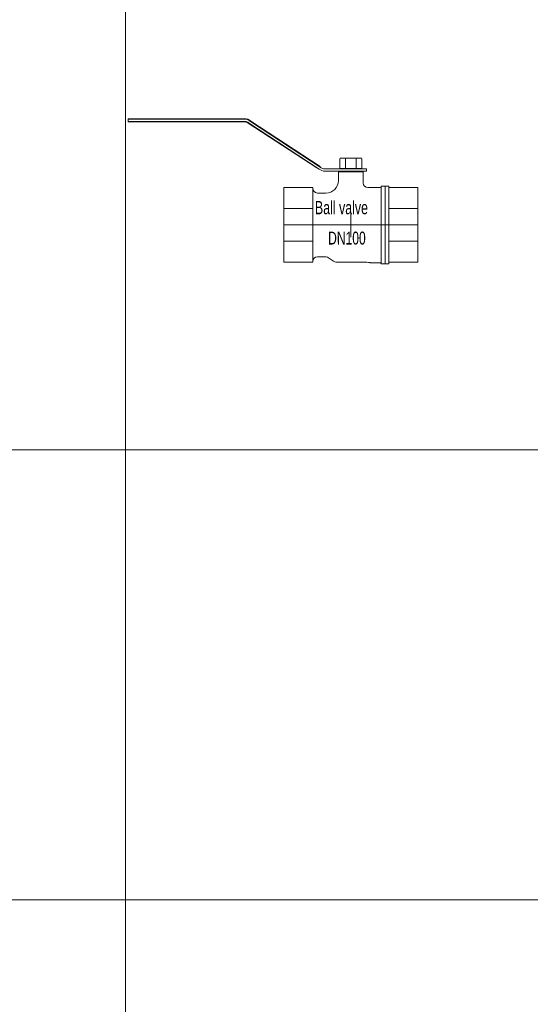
# Model space of a CAD drawing. Header units: millimetres. Extents: x 2339 to 23224, y 1509 to 18979.
# Tile 41 of 124: x 11958 to 13092, y 5977 to 8165. Entities that reach past the tile are written whole.
import ezdxf

# ---------------------------------------------------------------- set-up
doc = ezdxf.new("R2010")
doc.units = ezdxf.units.MM
doc.set_wipeout_variables(frame=1)
doc.layers.get('0').update_dxf_attribs({"lineweight": 0})
doc.styles.add('DISOCP', font='disocp.shx', dxfattribs={"width": 0.6})

# ---------------------------------------------------------------- blocks, each defined once
blk = doc.blocks.new('*U223')
for p, q in [((-143, 68.1), (-143, 66.4)), ((-143, 68), (-68.35, 68)), ((-143, 66.5), (-67.91, 66.5)), ((-142.8, 68.3), (-68.46, 68.3)), ((-142.8, 66.2), (-67.91, 66.2))]:
    blk.add_line(p, q)
for centre, radius, start, end in [((-142.8, 68.1), 0.2, 90, 180), ((-142.8, 66.4), 0.2, 180, 270), ((-68.46, 61.7), 6.6, 49.49519, 90), ((-68.35, 62), 6, 49.49519, 90), ((-67.91, 63.2), 3.3, 49.49519, 90), ((-67.91, 63.2), 3, 49.49519, 90)]:
    blk.add_arc(centre, radius, start, end)
blk.add_wipeout([(42.43, -24), (24.5, -24), (24.5, -25), (19.5, -25), (19.35, -24.65), (19, -24.5), (12.95, -24.5), (12.38, -24.32), (12.17, -24.18), (8.6, -24), (-8.75, -24), (-10.36, -23.73), (-11.8, -22.96), (-12.73, -22.25), (-13.65, -21.54), (-15.09, -20.77), (-16.7, -20.5), (-21.5, -20.5), (-23.62, -21.38), (-24.13, -22.05), (-24.5, -23.8), (-24.7, -24), (-43, -24), (-43, -24), (-43, 24), (-43, 24), (-25.05, 24), (-24.7, 24), (-24.56, 23.94), (-24.5, 23.8), (-24.5, 23.4), (-24.39, 22.69), (-24.04, 21.9), (-23.62, 21.38), (-22.93, 20.86), (-22.26, 20.6), (-21.5, 20.5), (-16, 20.5), (-14.79, 20.59), (-13.54, 20.89), (-12.31, 21.4), (-11.25, 22.06), (-10.34, 22.84), (-9.47, 23.87), (-8.93, 24.76), (-8.34, 26.2), (-8, 28), (-8, 29.2), (-8, 32.31), (-8, 34.2), (-8, 36), (-7, 36), (-7, 42.5), (-6.85, 42.85), (-6.85, 42.85), (-6.5, 43), (6.5, 43), (6.73, 42.95), (6.94, 42.73), (7, 42.5), (7, 36), (9.8, 36), (9.94, 34.56), (8, 34.5), (8, 27), (8.43, 25.46), (9.39, 24.47), (11, 24), (18.5, 24), (19.21, 24.29), (19.5, 25), (24.5, 25), (24.5, 24), (42.43, 24), (43, 23.57), (43, -23.57)])
for p, q in [((-21.92, 36.59), (-65.93, 65.46)), ((-20.38, 35.94), (-65.77, 65.71)), ((-18.98, 36.72), (-64.45, 66.56)), ((-19.74, 37.57), (-64.29, 66.81)), ((-7, 42.5), (-7, 36)), ((-6.5, 43), (6.5, 43)), ((-3.5, 43), (-3.5, 36.3)), ((3.5, 43), (3.5, 36.3)), ((7, 42.5), (7, 36)), ((-21.92, 36.59), (-21.37, 36.59)), ((-19.74, 37.57), (-19.74, 37.22)), ((-17.03, 36), (9.8, 36)), ((-16.48, 34.5), (9.8, 34.5)), ((-8, 34.5), (-8, 28)), ((-8, 34.2), (8, 34.2)), ((-7, 36.3), (7, 36.3)), ((-6, 34.5), (-6, 34.5)), ((8, 34.5), (8, 27)), ((10, 35.8), (10, 34.7)), ((-43, 24), (-24.7, 24)), ((-43, 24), (-43, -24)), ((-24.5, 23.8), (-24.5, -23.8)), ((-24.5, 23.8), (-24.5, 23.7)), ((-21.5, 20.5), (-16, 20.5)), ((11, 24), (18.5, 24)), ((19.5, 25), (19.5, -25)), ((19.5, 25), (24.5, 25)), ((22, 25), (22, -25)), ((24.5, 25), (24.5, -25)), ((24.5, 24), (43, 24)), ((43, 24), (43, -24)), ((-43, 10.5), (-24.5, 10.5)), ((0, 8), (0, -8)), ((24.5, 10.5), (43, 10.5)), ((-43, 0), (43, 0)), ((-43, -10.5), (-24.5, -10.5)), ((24.5, -10.5), (43, -10.5)), ((-43, -24), (-24.7, -24)), ((-21.5, -20.5), (-16.7, -20.5)), ((-13.65, -21.54), (-11.8, -22.96)), ((-8.75, -24), (8.6, -24)), ((12.17, -24.18), (12.38, -24.32)), ((12.95, -24.5), (19, -24.5)), ((19.5, -25), (24.5, -25)), ((24.5, -24), (43, -24))]:
    blk.add_line(p, q)
for centre, radius, start, end in [((-6.5, 42.5), 0.5, 90, 180), ((6.5, 42.5), 0.5, 0, 90), ((-16.48, 40.5), 6, 229.49519, 270), ((-17.03, 39), 3, 229.49519, 270), ((-15.77, 34.04), 9.78, 2.61357, 2.7057), ((9.8, 35.8), 0.2, 0, 90), ((9.8, 34.7), 0.2, 270, 0), ((-16, 28.5), 8, 270, 0), ((11, 27), 3, 180, 270), ((-24.7, 23.8), 0.2, 0, 90), ((-21.5, 23.5), 3, 180, 270), ((18.5, 25), 1, 270, 0), ((-24.7, -23.8), 0.2, 270, 0), ((-21.5, -23.5), 3, 90, 180), ((-16.7, -25.5), 5, 52.44182, 90), ((-8.75, -19), 5, 232.44182, 270), ((8.64, -59.37), 35.37, 84.27646, 90.0635), ((12.95, -23.5), 1, 235.45362, 270), ((19, -25), 0.5, 0, 90)]:
    blk.add_arc(centre, radius, start, end)
at = {"style": 'DISOCP', "width": 0.7}
for s, height, p in [('Ball valve', 8.507, (-23.06, 6.84)), ('DN100', 8.292, (-14.59, -12.64))]:
    blk.add_text(s, height=height, dxfattribs=at).set_placement(p)

msp = doc.modelspace()

# ---------------------------------------------------------------- linework, layer by layer
for p, q in [((12193.1, 1508.9), (12193.1, 16868.4)), ((2339.1, 7208.9), (19193.1, 7208.9)), ((2339.1, 6208.9), (19193.1, 6208.9))]:
    msp.add_line(p, q)

# ---------------------------------------------------------------- next in the draw order: block references
at = {"xscale": 3.454424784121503, "yscale": 3.454424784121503, "zscale": 3.454424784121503, "rotation": 0.003914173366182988}
msp.add_blockref('*U223', (12693.1, 7708.9), dxfattribs=at)

doc.saveas('drawing.dxf')
